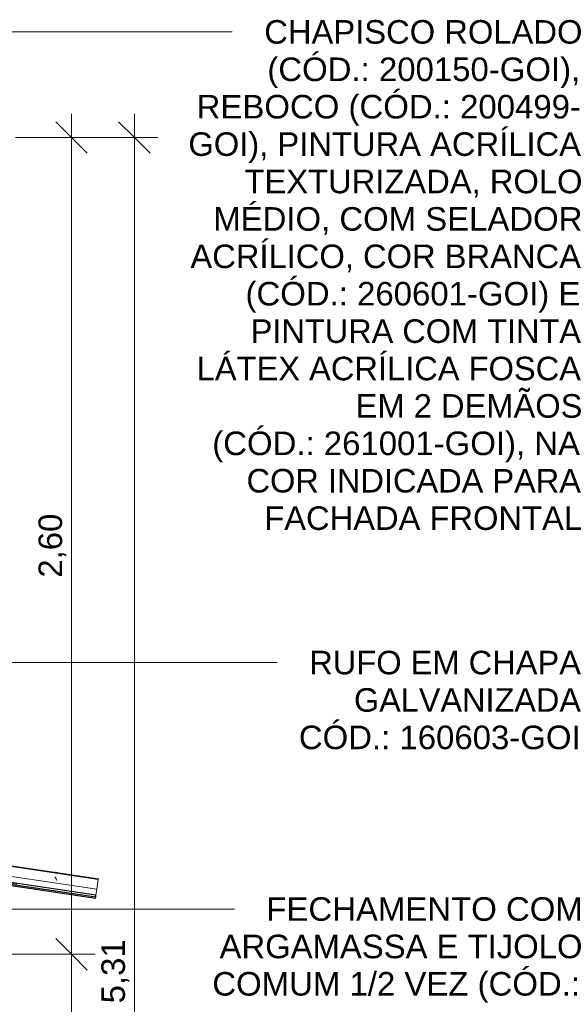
# Model space of a CAD drawing. Header units: metres. Extents: x 9.7 to 43.6, y -0.5 to 5.6.
# Tile 153 of 154: x 39.8 to 41.5, y 2.5 to 5.6. Entities that reach past the tile are written whole.
import ezdxf

# ---------------------------------------------------------------- set-up
doc = ezdxf.new("R2010")
doc.units = ezdxf.units.M
for name, color, linetype, lineweight in [('A-ANNO-DIMS', 7, 'Continuous', 9), ('A-ANNO-DIMS-50', 7, 'Continuous', 9), ('A-GLAZ-CWMG', 7, 'Continuous', 5), ('G-ANNO-TEXT', 7, 'Continuous', 9)]:
    doc.layers.add(name, color=color, linetype=linetype, lineweight=lineweight)
doc.styles.add('Arial', font='arial.ttf', dxfattribs={"height": 0.075})
doc.dimstyles.new('Com_linha__ref__contínua__-_Cor_Vermelha_Arial_1_5mm', dxfattribs={"dimscale": 0.3048, "dimtxt": 0.076519, "dimasz": 0.328084, "dimexe": 0.246063, "dimexo": 0.246063, "dimgap": 0.024606, "dimtad": 1, "dimrnd": 0.01, "dimzin": 0, "dimdsep": 46, "dimtxsty": 'Arial', "dimblk1": 'OBLIQUE', "dimblk2": 'OBLIQUE', "dimsah": 1, "dimcen": 0.09, "dimdle": 0.246063, "dimazin": 0, "dimtfac": 1, "dimtdec": 4, "dimtix": 1, "dimtmove": 0, "dimatfit": 3, "dimfxl": 1, "dimtvp": 1, "dimtolj": 1, "dimtzin": 0, "dimarcsym": 2})

# ---------------------------------------------------------------- blocks, each defined once
blk = doc.blocks.new('FP_190-D')
at = {"layer": 'A-GLAZ-CWMG'}
blk.add_line((-14.3454, 3.3478), (-10.8852, 2.8288), dxfattribs=at)
at = {"layer": 'A-GLAZ-CWMG', "color": 9, "true_color": 0xc0c0c0}
blk.add_line((-11.0752, 2.8567), (-11.0586, 2.8542), dxfattribs=at)
blk = doc.blocks.new('FP_192-D')
at = {"layer": 'A-GLAZ-CWMG'}
blk.add_line((-10.8763, 2.8882), (-15.3063, 3.5527), dxfattribs=at)
at = {"layer": 'A-GLAZ-CWMG', "color": 9, "true_color": 0xc0c0c0}
for p, q in [((-11.0138, 2.8954), (-11.0147, 2.8967)), ((-11.013, 2.8941), (-11.0138, 2.8954)), ((-11.0121, 2.8927), (-11.013, 2.8941)), ((-11.0113, 2.8912), (-11.0121, 2.8927)), ((-11.0104, 2.8898), (-11.0113, 2.8912)), ((-11.0096, 2.8883), (-11.0104, 2.8898)), ((-11.0088, 2.8868), (-11.0096, 2.8883)), ((-11.0079, 2.8852), (-11.0088, 2.8868))]:
    blk.add_line(p, q, dxfattribs=at)
blk = doc.blocks.new('FP_193-D')
at = {"layer": 'A-GLAZ-CWMG'}
blk.add_line((-10.8764, 2.8879), (-15.3064, 3.5524), dxfattribs=at)
blk = doc.blocks.new('Rectangular Mullion - Telha Fibrocimento - Ondulada-1909083-D')
at = {"layer": 'A-GLAZ-CWMG', "true_color": 0x808080}
h = blk.add_hatch(dxfattribs=at)
h.set_pattern_fill('FP_32', color=8, style=0, pattern_type=2)
h.set_pattern_definition([(50, (-14.575, 2.812), (0.364365, -0.031877), [0.0381, -0.4191]), (355, (-14.575, 2.812), (-0.070485, 0.382117), [0.03048, -0.33528]), (100.451, (-14.545, 2.81), (0.293886, 0.35023), [0.03238, -0.35618]), (46.184, (-14.575, 2.914), (0.54216, -0.084084), [0.05715, -0.62865]), (96.636, (-14.53, 2.907), (0.474805, 0.494854), [0.04857, -0.53427]), (351.184, (-14.575, 2.914), (0.47481, 0.49485), [0.04572, -0.50292]), (21, (-14.524, 2.888), (0.303226, -0.204528), [0.0381, -0.4191]), (326, (-14.524, 2.888), (0.123607, 0.36838), [0.03048, -0.33528]), (71.451, (-14.499, 2.871), (0.426833, 0.16384), [0.03238, -0.35618]), (37.5, (-14.575, 2.812), (0.0061807, 0.169108), [0.01676, -0.31445, 0.01676, -0.3236, -0.33655]), (37.5, (-14.575, 2.812), (0.0061807, 0.169108), [-0.67158, 0.01676, -0.31979]), (7.5, (-14.575, 2.812), (0.133641, 0.200358), [0.01676, -0.17729, 0.01676, -0.30683, -0.12827]), (7.5, (-14.575, 2.812), (0.133641, 0.200358), [-0.51765, 0.01676, -0.11151]), (327.5, (-14.688, 2.812), (0.2711816, -0.0114606), [0.01676, -0.11024, 0.01676, -0.37948, -0.52578]), (327.5, (-14.688, 2.812), (0.2711816, -0.0114606), [-0.52324, 0.01676, -0.50902]), (317.5, (-14.739, 2.812), (0.296258, 0.05085), [0.01676, -0.14834, 0.01676, -0.24638, -0.37338]), (317.5, (-14.739, 2.812), (0.296258, 0.05085), [-0.42824, 0.01676, -0.35662])])
h.paths.add_polyline_path([(-10.8846, 2.8329), (-10.8838, 2.8383), (-15.3138, 3.5028), (-15.3146, 3.4974), (-10.8848, 2.8329)])
at = {"layer": 'A-GLAZ-CWMG'}
for p, q in [((-10.8809, 2.8573), (-15.3109, 3.5218)), ((-10.8809, 2.8573), (-10.8763, 2.8882)), ((-10.8809, 2.8573), (-10.8838, 2.8382)), ((-10.8852, 2.8288), (-10.8846, 2.8329))]:
    blk.add_line(p, q, dxfattribs=at)
at = {"layer": 'A-GLAZ-CWMG', "lineweight": 25}
for p, q in [((-15.3146, 3.4974), (-10.8846, 2.8329)), ((-10.8838, 2.8383), (-15.3138, 3.5028)), ((-10.8846, 2.8329), (-10.8838, 2.8383))]:
    blk.add_line(p, q, dxfattribs=at)
at = {"layer": 'A-GLAZ-CWMG'}
for name in ['FP_193-D', 'FP_192-D', 'FP_190-D']:
    blk.add_blockref(name, (0, 0), dxfattribs=at)
blk = doc.blocks.new('FP_196-D')
at = {"layer": 'A-GLAZ-CWMG'}
blk.add_line((-15.315, 3.4918), (-10.8854, 2.8274), dxfattribs=at)
blk = doc.blocks.new('FP_197-D')
at = {"layer": 'A-GLAZ-CWMG'}
blk.add_line((-10.876, 2.8904), (-15.306, 3.5549), dxfattribs=at)
at = {"layer": 'A-GLAZ-CWMG', "color": 9, "true_color": 0xc0c0c0}
for p, q in [((-11.0117, 2.9112), (-11.0129, 2.9115)), ((-11.0106, 2.9109), (-11.0117, 2.9112)), ((-11.0094, 2.9105), (-11.0106, 2.9109)), ((-11.0082, 2.91), (-11.0094, 2.9105)), ((-11.0071, 2.9095), (-11.0082, 2.91)), ((-11.006, 2.9089), (-11.0071, 2.9095)), ((-11.0049, 2.9082), (-11.006, 2.9089))]:
    blk.add_line(p, q, dxfattribs=at)
blk = doc.blocks.new('Rectangular Mullion - Telha Fibrocimento - Ondulada-V195-D')
at = {"layer": 'A-GLAZ-CWMG'}
for p, q in [((-10.8763, 2.8882), (-10.876, 2.8904)), ((-10.8854, 2.8274), (-10.8853, 2.8281))]:
    blk.add_line(p, q, dxfattribs=at)
for name in ['FP_197-D', 'FP_196-D']:
    blk.add_blockref(name, (0, 0), dxfattribs=at)
blk = doc.blocks.new('FP_199-D')
at = {"layer": 'A-GLAZ-CWMG'}
blk.add_line((-15.315, 3.4918), (-10.8854, 2.8274), dxfattribs=at)
blk = doc.blocks.new('FP_200-D')
at = {"layer": 'A-GLAZ-CWMG'}
blk.add_line((-10.876, 2.8904), (-15.306, 3.5549), dxfattribs=at)
blk = doc.blocks.new('Rectangular Mullion - Telha Fibrocimento - Ondulada-V198-D')
at = {"layer": 'A-GLAZ-CWMG'}
for p, q in [((-10.876, 2.89), (-10.876, 2.8904)), ((-10.8854, 2.8274), (-10.8854, 2.8279))]:
    blk.add_line(p, q, dxfattribs=at)
for name in ['FP_200-D', 'FP_199-D']:
    blk.add_blockref(name, (0, 0), dxfattribs=at)
blk = doc.blocks.new('DIMBLOCK56-D')
at = {"layer": 'A-ANNO-DIMS-50', "color": 242, "true_color": 0xbd2b2e, "transparency": 16777216}
for p, q in [((39.9686, 5.25), (39.9186, 5.3)), ((39.9686, 5.325), (39.9686, 2.65)), ((39.9686, 5.25), (39.7902, 5.25)), ((39.9686, 5.25), (40.0186, 5.2)), ((39.9686, 5.25), (40.0436, 5.25)), ((39.9686, 2.65), (39.9186, 2.7)), ((39.9686, 2.65), (39.7702, 2.65)), ((39.9686, 2.65), (40.0186, 2.6)), ((39.9686, 2.65), (40.0436, 2.65))]:
    blk.add_line(p, q, dxfattribs=at)
at = {"layer": 'A-ANNO-DIMS-50', "color": 0, "transparency": 16777216, "insert": (39.8637, 3.8488), "char_height": 0.075, "width": 0.242979, "attachment_point": 1, "rotation": 90, "line_spacing_factor": 0.941778, "style": 'Arial'}
blk.add_mtext('2,60', dxfattribs=at)
blk = doc.blocks.new('_Oblique')
at = {"color": 0, "linetype": 'ByBlock', "lineweight": -2}
blk.add_line((-0.5, -0.5), (0.5, 0.5), dxfattribs=at)
blk = doc.blocks.new('DIMBLOCK57-D')
at = {"layer": 'A-ANNO-DIMS-50', "color": 242, "true_color": 0xbd2b2e, "transparency": 16777216}
for p, q in [((39.9686, 2.65), (39.9186, 2.7)), ((39.9686, 2.65), (39.7702, 2.65)), ((39.9686, 2.65), (39.9686, -0.135)), ((39.9686, 2.65), (40.0186, 2.6)), ((39.9686, 2.65), (40.0436, 2.65)), ((39.9686, -0.06), (39.9186, -0.01)), ((39.9686, -0.06), (39.9643, -0.06)), ((39.9686, -0.06), (40.0186, -0.11)), ((39.9686, -0.06), (40.0436, -0.06))]:
    blk.add_line(p, q, dxfattribs=at)
at = {"layer": 'A-ANNO-DIMS-50', "color": 0, "transparency": 16777216, "insert": (39.8637, 1.1938), "char_height": 0.075, "width": 0.242979, "attachment_point": 1, "rotation": 90, "line_spacing_factor": 0.941778, "style": 'Arial'}
blk.add_mtext('2,71', dxfattribs=at)
blk = doc.blocks.new('DIMBLOCK59-D')
at = {"layer": 'A-ANNO-DIMS-50', "color": 242, "true_color": 0xbd2b2e, "transparency": 16777216}
for p, q in [((40.1686, 5.25), (40.1186, 5.3)), ((40.1686, 5.325), (40.1686, -0.135)), ((40.1686, 5.25), (39.7902, 5.25)), ((40.1686, 5.25), (40.2186, 5.2)), ((40.1686, 5.25), (40.2436, 5.25)), ((40.1686, -0.06), (40.1186, -0.01)), ((40.1686, -0.06), (40.1643, -0.06)), ((40.1686, -0.06), (40.2186, -0.11)), ((40.1686, -0.06), (40.2436, -0.06))]:
    blk.add_line(p, q, dxfattribs=at)
at = {"layer": 'A-ANNO-DIMS-50', "color": 0, "transparency": 16777216, "insert": (40.0637, 2.4938), "char_height": 0.075, "width": 0.242979, "attachment_point": 1, "rotation": 90, "line_spacing_factor": 0.941778, "style": 'Arial'}
blk.add_mtext('5,31', dxfattribs=at)

msp = doc.modelspace()

# ---------------------------------------------------------------- linework, layer by layer
at = {"layer": 'G-ANNO-TEXT'}
for p, q in [((38.7486, 5.5862), (40.0999, 5.5862)), ((40.0999, 5.5862), (40.4803, 5.5862)), ((39.0689, 3.5786), (40.4415, 3.5786)), ((40.4415, 3.5786), (40.6234, 3.5786)), ((39.6489, 2.7942), (40.2688, 2.7942)), ((40.2688, 2.7942), (40.487, 2.7942))]:
    msp.add_line(p, q, dxfattribs=at)

# ---------------------------------------------------------------- block references
at = {"layer": 'A-GLAZ-CWMG'}
for name in ['Rectangular Mullion - Telha Fibrocimento - Ondulada-1909083-D', 'Rectangular Mullion - Telha Fibrocimento - Ondulada-V195-D', 'Rectangular Mullion - Telha Fibrocimento - Ondulada-V198-D']:
    msp.add_blockref(name, (50.9302, 0), dxfattribs=at)

# ---------------------------------------------------------------- texts
at = {"layer": 'G-ANNO-TEXT', "char_height": 0.075, "attachment_point": 1, "style": 'Arial'}
for s, insert, width in [('CHAPISCO ROLADO ', (40.5819, 5.6237), 1.242616), ('(CÓD.: 200150-GOI), ', (40.5918, 5.5047), 1.23059), ('REBOCO (CÓD.: 200499-', (40.3669, 5.3856), 1.503164), ('GOI), PINTURA ACRÍLICA ', (40.3404, 5.2665), 1.535232), ('TEXTURIZADA, ROLO ', (40.519, 5.1475), 1.318776), ('MÉDIO, COM SELADOR ', (40.4198, 5.0284), 1.439029), ('ACRÍLICO, COR BRANCA ', (40.347, 4.9093), 1.527215), ('(CÓD.: 260601-GOI) E ', (40.5223, 4.7903), 1.314768), ('PINTURA COM TINTA ', (40.5389, 4.6712), 1.294725), ('LÁTEX ACRÍLICA FOSCA ', (40.3669, 4.5522), 1.503164), ('EM 2 DEMÃOS  ', (40.8729, 4.4331), 0.889873), ('(CÓD.: 261001-GOI), NA ', (40.4165, 4.314), 1.443037), ('COR INDICADA PARA ', (40.5256, 4.195), 1.310759), ('FACHADA FRONTAL', (40.5819, 4.0759), 1.242616), ('RUFO EM CHAPA ', (40.725, 3.6161), 1.066244), ('GALVANIZADA', (40.8673, 3.4971), 0.893882), ('CÓD.: 160603-GOI', (40.692, 3.378), 1.106329), ('FECHAMENTO COM ', (40.5886, 2.8317), 1.23059), ('ARGAMASSA E TIJOLO ', (40.4398, 2.7126), 1.41097), ('COMUM 1/2 VEZ (CÓD.: ', (40.4167, 2.5936), 1.439029)]:
    msp.add_mtext(s, dxfattribs=dict(at, insert=insert, width=width))

# ---------------------------------------------------------------- dimensions: what is measured, and where the dimension line sits
at = {"layer": 'A-ANNO-DIMS', "color": 242, "true_color": 0xbd2b2e}
for base, p1, p2, override, picture, middle in [((39.9686, 2.65), (39.7152, 5.25), (39.6952, 2.65), {"dimpost": '<>', "dimfxl": 2.600077}, 'DIMBLOCK56-D', (39.9228, 3.95)), ((40.1686, -0.06), (39.7152, 5.25), (40.2393, -0.06), {"dimpost": '<>', "dimfxl": 5.335804}, 'DIMBLOCK59-D', (40.1227, 2.595)), ((39.9686, -0.06), (39.6952, 2.65), (40.0393, -0.06), {"dimpost": '<>', "dimfxl": 2.731762}, 'DIMBLOCK57-D', (39.9234, 1.295))]:
    dim = msp.add_linear_dim(base=base, p1=p1, p2=p2, angle=90, dimstyle='Com_linha__ref__contínua__-_Cor_Vermelha_Arial_1_5mm', override=override, dxfattribs=at)
    dim.commit()
    dim.dimension.update_dxf_attribs({"geometry": picture, "text_midpoint": middle})

doc.saveas('drawing.dxf')
